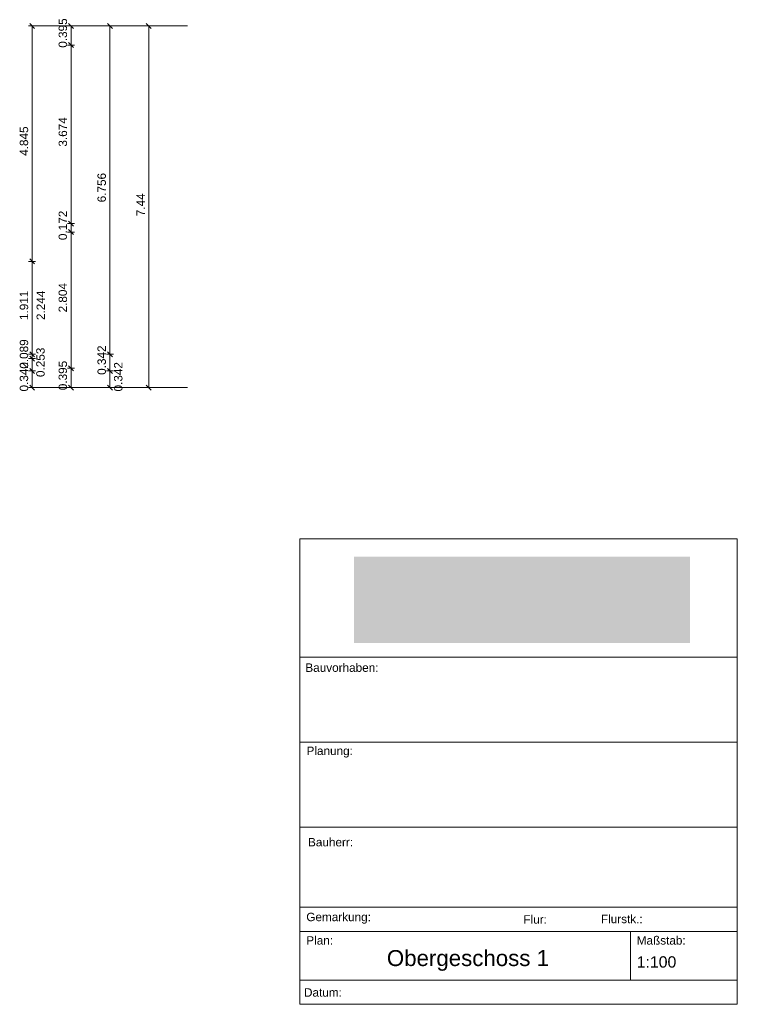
# Model space of a CAD drawing. Header units: millimetres. Extents: x 2988 to 41000, y -28700 to -5172.
# Tile 9 of 9: x 26231 to 41000, y -28700 to -8445. Entities that reach past the tile are written whole.
import ezdxf

# ---------------------------------------------------------------- set-up
doc = ezdxf.new("R2010")
doc.units = ezdxf.units.MM
doc.header["$MEASUREMENT"] = 0

msp = doc.modelspace()

# ---------------------------------------------------------------- hatches: boundary and pattern name
at = {"true_color": 0xeaeaea}
msp.add_hatch(color=254, dxfattribs=at).paths.add_polyline_path([(40026, -21269), (33114, -21269), (33114, -19489), (40026, -19489)])

# ---------------------------------------------------------------- linework, layer by layer
at = {"color": 18, "lineweight": 5, "true_color": 0x070707}
for points in [[(26560, -8572), (26416, -8572)], [(26539, -8623), (26437, -8521)], [(26488, -8572), (28888, -8572)], [(26488, -8572), (26488, -13417)], [(26488, -8572), (29688, -8572)], [(27360, -8572), (27216, -8572)], [(27339, -8623), (27237, -8521)], [(27288, -8572), (27288, -8967)], [(28160, -8572), (28016, -8572)], [(28139, -8623), (28037, -8521)], [(28088, -8572), (28088, -15328)], [(28960, -8572), (28816, -8572)], [(28939, -8623), (28837, -8521)], [(28888, -8572), (28888, -16012)], [(27360, -8967), (27216, -8967)], [(27360, -8967), (27216, -8967)], [(27339, -9018), (27237, -8916)], [(27339, -9018), (27237, -8916)], [(27288, -8967), (27288, -12641)], [(27360, -12641), (27216, -12641)], [(27360, -12641), (27216, -12641)], [(27339, -12692), (27237, -12590)], [(27339, -12692), (27237, -12590)], [(27288, -12641), (27288, -12813)], [(27360, -12813), (27216, -12813)], [(27360, -12813), (27216, -12813)], [(27339, -12864), (27237, -12762)], [(27339, -12864), (27237, -12762)], [(27288, -12813), (27288, -15617)], [(26539, -13468), (26437, -13366)], [(26539, -13468), (26437, -13366)], [(26560, -13417), (26416, -13417)], [(26560, -13417), (26416, -13417)], [(26488, -13417), (26488, -15328)], [(26560, -15328), (26416, -15328)], [(26560, -15328), (26416, -15328)], [(26539, -15379), (26437, -15277)], [(26539, -15379), (26437, -15277)], [(26539, -15468), (26437, -15366)], [(26539, -15468), (26437, -15366)], [(26488, -15328), (26488, -15417)], [(28160, -15328), (28016, -15328)], [(28160, -15328), (28016, -15328)], [(28139, -15379), (28037, -15277)], [(28139, -15379), (28037, -15277)], [(28088, -15328), (28088, -15670)], [(26560, -15417), (26416, -15417)], [(26560, -15417), (26416, -15417)], [(26488, -15417), (26488, -15670)], [(27339, -15668), (27237, -15566)], [(27339, -15668), (27237, -15566)], [(26560, -15670), (26416, -15670)], [(26560, -15670), (26416, -15670)], [(26539, -15721), (26437, -15619)], [(26539, -15721), (26437, -15619)], [(26488, -15670), (26488, -16012)], [(27360, -15617), (27216, -15617)], [(27360, -15617), (27216, -15617)], [(27288, -15617), (27288, -16012)], [(28160, -15670), (28016, -15670)], [(28160, -15670), (28016, -15670)], [(28139, -15721), (28037, -15619)], [(28139, -15721), (28037, -15619)], [(28088, -15670), (28088, -16012)], [(26539, -16063), (26437, -15961)], [(27339, -16063), (27237, -15961)], [(28139, -16063), (28037, -15961)], [(28939, -16063), (28837, -15961)], [(26560, -16012), (26416, -16012)], [(26488, -16012), (28888, -16012)], [(26488, -16012), (29688, -16012)], [(27360, -16012), (27216, -16012)], [(28160, -16012), (28016, -16012)], [(28960, -16012), (28816, -16012)], [(32000, -28700), (32000, -19125)], [(32000, -19125), (41000, -19125)], [(41000, -28700), (41000, -19125)], [(41000, -21558), (32000, -21558)], [(41000, -23307), (32000, -23307)], [(41000, -25057), (32000, -25057)], [(41000, -26700), (32000, -26700)], [(41000, -27200), (32000, -27200)], [(38800, -27200), (38800, -28200)], [(41000, -28200), (32000, -28200)], [(41000, -28700), (32000, -28700)]]:
    msp.add_lwpolyline(points, dxfattribs=at)

# ---------------------------------------------------------------- texts
at = {"color": 18, "true_color": 0x070707, "char_height": 173, "attachment_point": 7, "rotation": 90}
for s, insert in [('{\\fArial|b0|i0;0.395}', (27208, -9022)), ('{\\fArial|b0|i0;3.674}', (27208, -11056)), ('{\\fArial|b0|i0;4.845}', (26408, -11246)), ('{\\fArial|b0|i0;6.756}', (28008, -12202)), ('{\\fArial|b0|i0;7.44}', (28808, -12488)), ('{\\fArial|b0|i0;0.172}', (27208, -12979)), ('{\\fArial|b0|i0;2.804}', (27208, -14467)), ('{\\fArial|b0|i0;1.911}', (26408, -14624)), ('{\\fArial|b0|i0;2.244}', (26752, -14624)), ('{\\fArial|b0|i0;0.089}', (26408, -15625)), ('{\\fArial|b0|i0;0.342}', (28008, -15751)), ('{\\fArial|b0|i0;0.253}', (26748, -15796)), ('{\\fArial|b0|i0;0.342}', (26408, -16093)), ('{\\fArial|b0|i0;0.395}', (27208, -16067)), ('{\\fArial|b0|i0;0.342}', (28348, -16093))]:
    msp.add_mtext(s, dxfattribs=dict(at, insert=insert))
at = {"color": 6, "true_color": 0xff00ff, "char_height": 173, "attachment_point": 7}
for s, insert in [('{\\fArial|b0|i0;Bauvorhaben:}', (32111, -21863)), ('{\\fArial|b0|i0;Planung:}', (32135, -23624)), ('{\\fArial|b0|i0;Bauherr:}', (32166, -25453)), ('{\\fArial|b0|i0;Gemarkung:}', (32130, -27042)), ('{\\fArial|b0|i0;Flur:}', (36598, -27043)), ('{\\fArial|b0|i0;Flurstk.:}', (38193, -27034)), ('{\\fArial|b0|i0;Plan:}', (32130, -27474)), ('{\\fArial|b0|i0;Maßstab:}', (38930, -27474)), ('{\\fArial|b0|i0;Datum:}', (32083, -28545))]:
    msp.add_mtext(s, dxfattribs=dict(at, insert=insert))
at = {"color": 18, "true_color": 0x070707, "attachment_point": 1}
for s, insert, char_height in [('{\\fArial|b0|i0;Obergeschoss 1}', (33788, -27585), 328), ('{\\fArial|b0|i0;1:100}', (38930, -27712), 233)]:
    msp.add_mtext(s, dxfattribs=dict(at, insert=insert, char_height=char_height))

doc.saveas('drawing.dxf')
